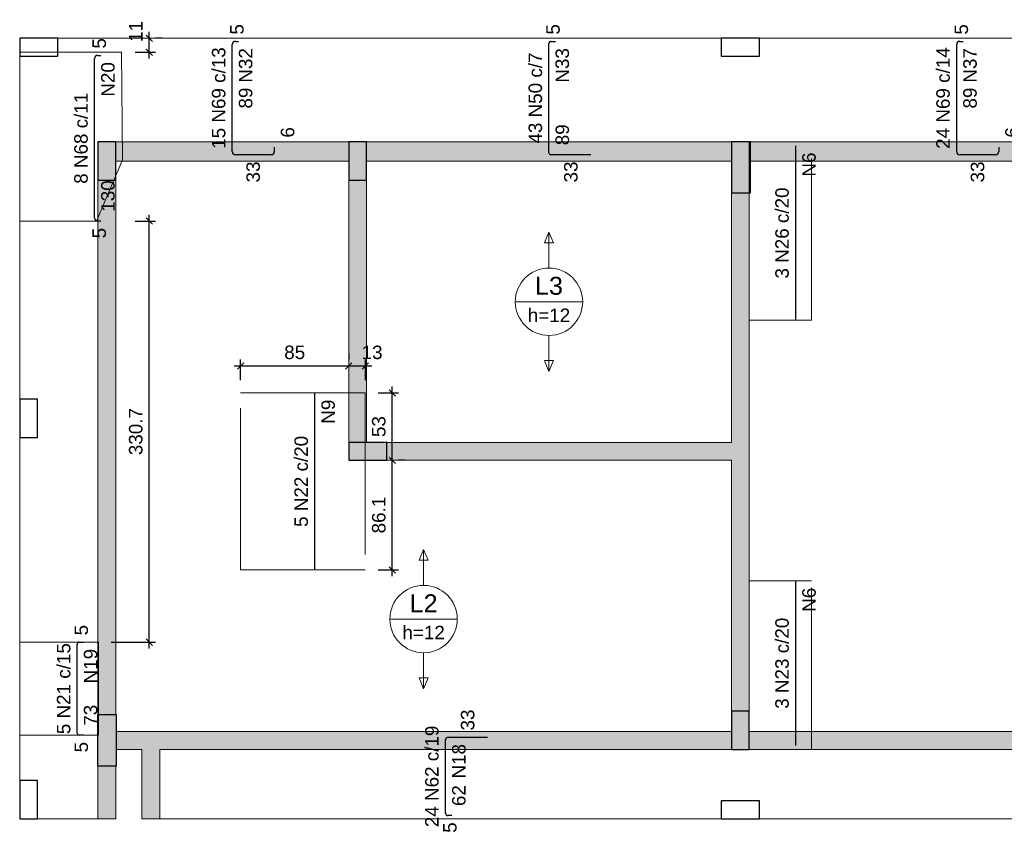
# Model space of a CAD drawing. Header units: millimetres. Extents: x 1852 to 2571, y -668 to -390.
# Tile 8 of 84: x 1896 to 1911, y -560 to -548. Entities that reach past the tile are written whole.
import ezdxf

# ---------------------------------------------------------------- set-up
doc = ezdxf.new("R2010")
doc.units = ezdxf.units.MM
doc.linetypes.add('DASHDOT', pattern=[25.4, 12.7, -6.35, 0, -6.35])
for name, color, linetype, lineweight in [('Descrição da armadura', 7, 'Continuous', 5), ('DT-Armadura negativa', 4, 'Continuous', 30), ('DT-Cotas', 9, 'Continuous', 5), ('DT-Hachura pilar em laje', 252, 'Continuous', 5), ('DT-Hachura viga em laje', 254, 'Continuous', 5), ('DT-Pontilhado', 9, 'DASHDOT', 5), ('DT-Textos', 7, 'Continuous', 5), ('FO-Pilares', 4, 'Continuous', 30), ('FO-Vigas', 1, 'Continuous', 20), ('Textos armaduras', 7, 'Continuous', 5)]:
    doc.layers.add(name, color=color, linetype=linetype, lineweight=lineweight)
doc.styles.add('ARIAL', font='arial.ttf')
doc.styles.get("Standard").update_dxf_attribs({"font": 'arial.ttf'})
doc.dimstyles.new('UM_50.000000', dxfattribs={"dimtxt": 0.18, "dimasz": 0.1, "dimexe": 0.1, "dimexo": 0.2, "dimgap": 0, "dimtad": 1, "dimtih": 1, "dimtoh": 1, "dimdec": 1, "dimlfac": 50, "dimzin": 0, "dimdsep": 46, "dimtxsty": 'Standard', "dimcen": 0.09, "dimdle": 0.1, "dimadec": 1, "dimazin": 2, "dimtfac": 1, "dimtdec": 4, "dimtofl": 0, "dimtmove": 0, "dimatfit": 3, "dimfxl": 1, "dimtolj": 1, "dimarcsym": 0})

# ---------------------------------------------------------------- blocks, each defined once
blk = doc.blocks.new('_Oblique')
at = {"color": 0, "linetype": 'ByBlock', "lineweight": -2}
blk.add_line((-0.5, -0.5), (0.5, 0.5), dxfattribs=at)
blk = doc.blocks.new('*D547')
at = {"layer": 'DT-Cotas', "color": 0, "lineweight": -2, "transparency": 16777216}
for p, q in [((1897.59, -557.408), (1897.59, -550.593)), ((1897.366, -550.693), (1897.69, -550.693)), ((1896.993, -557.308), (1897.69, -557.308))]:
    blk.add_line(p, q, dxfattribs=at)
at = {"layer": 'DT-Cotas', "color": 0, "lineweight": -2, "transparency": 16777216, "xscale": 0.1, "yscale": 0.1, "zscale": 0.1}
for p, rotation in [((1897.59, -550.693), 90), ((1897.59, -557.308), 270)]:
    blk.add_blockref('_Oblique', p, dxfattribs=dict(at, rotation=rotation))
at = {"layer": 'DT-Cotas', "color": 7, "transparency": 16777216, "insert": (1897.378, -554), "char_height": 0.2118, "attachment_point": 5, "rotation": 90, "style": 'ARIAL'}
blk.add_mtext('\\A1;330.7', dxfattribs=at)
blk = doc.blocks.new('*D548')
at = {"layer": 'DT-Cotas', "color": 0, "lineweight": -2, "transparency": 16777216}
for p, q in [((1897.59, -548.139), (1897.59, -547.719)), ((1897.79, -547.819), (1897.69, -547.819)), ((1897.366, -548.039), (1897.69, -548.039))]:
    blk.add_line(p, q, dxfattribs=at)
at = {"layer": 'DT-Cotas', "color": 0, "lineweight": -2, "transparency": 16777216, "xscale": 0.1, "yscale": 0.1, "zscale": 0.1}
for p, rotation in [((1897.59, -547.819), 90), ((1897.59, -548.039), 270)]:
    blk.add_blockref('_Oblique', p, dxfattribs=dict(at, rotation=rotation))
at = {"layer": 'DT-Cotas', "color": 7, "transparency": 16777216, "insert": (1897.378, -547.713), "char_height": 0.2118, "attachment_point": 5, "rotation": 90, "style": 'ARIAL'}
blk.add_mtext('\\A1;11', dxfattribs=at)
blk = doc.blocks.new('*D551')
at = {"layer": 'DT-Cotas', "color": 0, "lineweight": -2, "transparency": 16777216}
for p, q in [((1901.408, -556.272), (1901.408, -554.351)), ((1901.608, -554.451), (1901.508, -554.451)), ((1901.185, -556.172), (1901.508, -556.172))]:
    blk.add_line(p, q, dxfattribs=at)
at = {"layer": 'DT-Cotas', "color": 0, "lineweight": -2, "transparency": 16777216, "xscale": 0.1, "yscale": 0.1, "zscale": 0.1}
for p, rotation in [((1901.408, -554.451), 90), ((1901.408, -556.172), 270)]:
    blk.add_blockref('_Oblique', p, dxfattribs=dict(at, rotation=rotation))
at = {"layer": 'DT-Cotas', "color": 7, "transparency": 16777216, "insert": (1901.197, -555.311), "char_height": 0.2118, "attachment_point": 5, "rotation": 90, "style": 'ARIAL'}
blk.add_mtext('\\A1;86.1', dxfattribs=at)
blk = doc.blocks.new('*D552')
at = {"layer": 'DT-Cotas', "color": 0, "lineweight": -2, "transparency": 16777216}
for p, q in [((1901.408, -554.551), (1901.408, -553.292)), ((1901.185, -553.392), (1901.508, -553.392)), ((1901.608, -554.451), (1901.508, -554.451))]:
    blk.add_line(p, q, dxfattribs=at)
at = {"layer": 'DT-Cotas', "color": 0, "lineweight": -2, "transparency": 16777216, "xscale": 0.1, "yscale": 0.1, "zscale": 0.1}
for p, rotation in [((1901.408, -553.392), 90), ((1901.408, -554.451), 270)]:
    blk.add_blockref('_Oblique', p, dxfattribs=dict(at, rotation=rotation))
at = {"layer": 'DT-Cotas', "color": 7, "transparency": 16777216, "insert": (1901.197, -553.921), "char_height": 0.2118, "attachment_point": 5, "rotation": 90, "style": 'ARIAL'}
blk.add_mtext('\\A1;53', dxfattribs=at)
blk = doc.blocks.new('*D553')
at = {"layer": 'DT-Cotas', "color": 0, "lineweight": -2, "transparency": 16777216}
for p, q in [((1900.725, -552.768), (1900.725, -552.868)), ((1898.925, -552.968), (1900.825, -552.968)), ((1899.025, -553.192), (1899.025, -552.868))]:
    blk.add_line(p, q, dxfattribs=at)
at = {"layer": 'DT-Cotas', "color": 0, "lineweight": -2, "transparency": 16777216, "xscale": 0.1, "yscale": 0.1, "zscale": 0.1, "rotation": 180}
blk.add_blockref('_Oblique', (1899.025, -552.968), dxfattribs=at)
at = {"layer": 'DT-Cotas', "color": 0, "lineweight": -2, "transparency": 16777216, "xscale": 0.1, "yscale": 0.1, "zscale": 0.1}
blk.add_blockref('_Oblique', (1900.725, -552.968), dxfattribs=at)
at = {"layer": 'DT-Cotas', "color": 7, "transparency": 16777216, "insert": (1899.875, -552.756), "char_height": 0.2118, "attachment_point": 5, "rotation": 0.0057, "style": 'ARIAL'}
blk.add_mtext('\\A1;85', dxfattribs=at)
blk = doc.blocks.new('*D554')
at = {"layer": 'DT-Cotas', "color": 0, "lineweight": -2, "transparency": 16777216}
for p, q in [((1900.725, -552.768), (1900.725, -552.868)), ((1900.625, -552.968), (1901.085, -552.968)), ((1900.985, -553.192), (1900.985, -552.868))]:
    blk.add_line(p, q, dxfattribs=at)
at = {"layer": 'DT-Cotas', "color": 0, "lineweight": -2, "transparency": 16777216, "xscale": 0.1, "yscale": 0.1, "zscale": 0.1, "rotation": 180}
blk.add_blockref('_Oblique', (1900.725, -552.968), dxfattribs=at)
at = {"layer": 'DT-Cotas', "color": 0, "lineweight": -2, "transparency": 16777216, "xscale": 0.1, "yscale": 0.1, "zscale": 0.1}
blk.add_blockref('_Oblique', (1900.985, -552.968), dxfattribs=at)
at = {"layer": 'DT-Cotas', "color": 7, "transparency": 16777216, "insert": (1901.091, -552.756), "char_height": 0.2118, "attachment_point": 5, "rotation": 0.0057, "style": 'ARIAL'}
blk.add_mtext('\\A1;13', dxfattribs=at)

msp = doc.modelspace()

# ---------------------------------------------------------------- hatches: boundary and pattern name
at = {"layer": 'DT-Hachura pilar em laje', "linetype": 'Continuous'}
for points in [[(1896.7839, -550.0493), (1896.9239, -550.0493), (1897.0639, -550.0493), (1897.0639, -549.7493), (1897.0639, -549.4493), (1896.9239, -549.4493), (1896.7839, -549.4493), (1896.7839, -549.7493)], [(1901.0049, -549.4495), (1900.8649, -549.4495), (1900.7249, -549.4495), (1900.7249, -549.7495), (1900.7249, -550.0495), (1900.8649, -550.0495), (1901.0049, -550.0495), (1901.0049, -549.7495)], [(1906.7369, -550.2495), (1906.8869, -550.2495), (1907.0369, -550.2495), (1907.0369, -549.8495), (1907.0369, -549.4495), (1906.8869, -549.4495), (1906.7369, -549.4495), (1906.7369, -549.8495)], [(1900.7249, -554.1707), (1900.7249, -554.3107), (1900.7249, -554.4507), (1901.0249, -554.4507), (1901.3249, -554.4507), (1901.3249, -554.3107), (1901.3249, -554.1707), (1901.0249, -554.1707)], [(1907.0173, -558.3917), (1906.8773, -558.3917), (1906.7373, -558.3917), (1906.7373, -558.6917), (1906.7373, -558.9917), (1906.8773, -558.9917), (1907.0173, -558.9917), (1907.0173, -558.6917)], [(1897.0739, -558.4517), (1896.9239, -558.4517), (1896.7739, -558.4517), (1896.7739, -558.8517), (1896.7739, -559.2517), (1896.9239, -559.2517), (1897.0739, -559.2517), (1897.0739, -558.8517)]]:
    msp.add_hatch(color=256, dxfattribs=at).paths.add_polyline_path(points)
at = {"layer": 'DT-Hachura viga em laje', "linetype": 'Continuous'}
for points in [[(1900.7249, -549.4495), (1900.7249, -549.4495), (1897.0639, -549.4495), (1897.0639, -549.7495), (1900.7249, -549.7495), (1900.7249, -549.4495)], [(1906.7369, -549.4495), (1906.7369, -549.4495), (1901.0049, -549.4495), (1901.0049, -549.7495), (1906.7369, -549.7495), (1906.7369, -549.4495)], [(1913.6789, -549.4495), (1913.6789, -549.4495), (1907.0369, -549.4495), (1907.0369, -549.7495), (1913.6789, -549.7495), (1913.6789, -549.4495)], [(1897.0639, -550.0493), (1897.0639, -550.0493), (1896.7839, -550.0493), (1896.7839, -558.4517), (1897.0639, -558.4517), (1897.0639, -550.0493)], [(1901.0049, -550.0495), (1901.0049, -550.0495), (1900.7249, -550.0495), (1900.7249, -554.1707), (1901.0049, -554.1707), (1901.0049, -550.0495)], [(1907.0169, -550.2495), (1907.0169, -550.2495), (1906.7369, -550.2495), (1906.7369, -554.1707), (1906.8769, -554.3107), (1907.0169, -554.3107), (1907.0169, -550.2495)], [(1906.8769, -554.3107), (1906.8769, -554.3107), (1906.7369, -554.1707), (1901.3249, -554.1707), (1901.3249, -554.4507), (1906.7369, -554.4507), (1906.8769, -554.3107)], [(1907.0169, -554.3107), (1907.0169, -554.3107), (1906.8769, -554.3107), (1906.7369, -554.4507), (1906.7369, -558.3917), (1907.0169, -558.3917), (1907.0169, -554.3107)], [(1897.6141, -558.8517), (1897.6141, -558.8517), (1897.6141, -558.7117), (1897.0739, -558.7117), (1897.0739, -558.9917), (1897.4741, -558.9917), (1897.6141, -558.8517)], [(1906.7373, -558.7117), (1906.7373, -558.7117), (1897.6141, -558.7117), (1897.6141, -558.8517), (1897.7541, -558.9917), (1906.7373, -558.9917), (1906.7373, -558.7117)], [(1916.2793, -558.7117), (1916.2793, -558.7117), (1907.0173, -558.7117), (1907.0173, -558.9917), (1916.2793, -558.9917), (1916.2793, -558.7117)], [(1897.7541, -558.9917), (1897.7541, -558.9917), (1897.6141, -558.8517), (1897.4741, -558.9917), (1897.4741, -560.0821), (1897.7541, -560.0821), (1897.7541, -558.9917)], [(1897.0639, -559.2517), (1897.0639, -559.2517), (1896.7839, -559.2517), (1896.7839, -560.0821), (1897.0639, -560.0821), (1897.0639, -559.2517)]]:
    msp.add_hatch(color=256, dxfattribs=at).paths.add_polyline_path(points)

# ---------------------------------------------------------------- linework, layer by layer
at = {"layer": 'DT-Armadura negativa'}
for p, q in [((1898.9444, -547.8689), (1898.9944, -547.8689)), ((1903.9024, -547.8689), (1903.9709, -547.8689)), ((1910.3278, -547.8689), (1910.3778, -547.8689)), ((1898.8944, -549.5995), (1898.8944, -547.9189)), ((1903.8709, -549.618), (1903.8709, -547.9004)), ((1910.2778, -549.5995), (1910.2778, -547.9189)), ((1896.731, -550.6434), (1896.731, -548.1389)), ((1896.781, -548.0889), (1896.831, -548.0889)), ((1899.5544, -549.5295), (1899.5544, -549.5995)), ((1907.7478, -552.2495), (1907.7478, -549.5095)), ((1910.9378, -549.5295), (1910.9378, -549.5995)), ((1899.5044, -549.6495), (1898.9444, -549.6495)), ((1904.5309, -549.6495), (1903.9024, -549.6495)), ((1910.8878, -549.6495), (1910.3278, -549.6495)), ((1896.831, -550.6934), (1896.781, -550.6934)), ((1900.1911, -556.1717), (1900.1911, -553.3917)), ((1907.7478, -558.9317), (1907.7478, -556.3467)), ((1896.4887, -557.3077), (1896.5587, -557.3077)), ((1896.4587, -558.7387), (1896.4587, -557.3377)), ((1896.5587, -558.7687), (1896.4887, -558.7687)), ((1902.2455, -559.9921), (1902.2455, -558.8417)), ((1902.2855, -558.8017), (1902.9055, -558.8017)), ((1902.3455, -560.0321), (1902.2855, -560.0321))]:
    msp.add_line(p, q, dxfattribs=at)
for centre, radius, start, end in [((1898.9444, -547.9189), 0.05, 90, 180), ((1903.9024, -547.9004), 0.0315, 90, 180), ((1910.3278, -547.9189), 0.05, 90, 180), ((1896.781, -548.1389), 0.05, 90, 180), ((1898.9444, -549.5995), 0.05, 180, 270), ((1899.5044, -549.5995), 0.05, 270, 0), ((1903.9024, -549.618), 0.0315, 180, 270), ((1910.3278, -549.5995), 0.05, 180, 270), ((1910.8878, -549.5995), 0.05, 270, 0), ((1896.781, -550.6434), 0.05, 180, 270), ((1896.4887, -557.3377), 0.03, 90, 180), ((1896.4887, -558.7387), 0.03, 180, 270), ((1902.2855, -558.8417), 0.04, 90, 180), ((1902.2855, -559.9921), 0.04, 180, 270)]:
    msp.add_arc(centre, radius, start, end, dxfattribs=at)
at = {"layer": 'DT-Pontilhado', "ltscale": 0.2}
for points in [[(1897.1665, -549.7276), (1896.7609, -550.6933), (1895.9559, -550.6933), (1895.5535, -550.6933), (1895.5535, -548.0389), (1895.9559, -548.0389), (1896.7609, -548.0389), (1897.1535, -548.0389), (1897.1665, -549.7276)], [(1907.0177, -552.2495), (1907.9977, -552.2495), (1907.9977, -549.4495), (1907.0177, -549.4495), (1907.0177, -552.2495)], [(1900.9849, -556.1717), (1900.4939, -556.1717), (1899.5139, -556.1717), (1899.0249, -556.1717), (1899.0249, -553.3917), (1899.5139, -553.3917), (1900.4939, -553.3917), (1900.9849, -553.3917), (1900.9849, -556.1717)], [(1907.0177, -558.9917), (1907.9977, -558.9917), (1907.9977, -556.3467), (1907.0177, -556.3467), (1907.0177, -558.9917)], [(1896.7935, -558.7687), (1896.7609, -558.7687), (1895.9559, -558.7687), (1895.5535, -558.7687), (1895.5535, -557.3077), (1895.9559, -557.3077), (1896.7609, -557.3077), (1896.7935, -557.3077), (1896.7935, -558.7687)]]:
    msp.add_lwpolyline(points, close=True, dxfattribs=at)
at = {"layer": 'DT-Textos'}
for p, q in [((1903.8709, -550.8658), (1903.8003, -551.0352)), ((1903.9415, -551.0352), (1903.8709, -550.8658)), ((1903.8003, -551.0352), (1903.9415, -551.0352)), ((1903.3414, -551.9601), (1904.4004, -551.9601)), ((1903.9415, -552.885), (1903.8003, -552.885)), ((1903.8003, -552.885), (1903.8709, -553.0544)), ((1903.8709, -553.0544), (1903.9415, -552.885)), ((1901.9006, -555.8502), (1901.83, -556.0196)), ((1901.9712, -556.0196), (1901.9006, -555.8502)), ((1901.83, -556.0196), (1901.9712, -556.0196)), ((1901.3711, -556.9445), (1902.4301, -556.9445)), ((1901.9712, -557.8694), (1901.83, -557.8694)), ((1901.83, -557.8694), (1901.9006, -558.0388)), ((1901.9006, -558.0388), (1901.9712, -557.8694))]:
    msp.add_line(p, q, dxfattribs=at)
for points in [[(1903.8709, -551.4306), (1903.8709, -550.8658)], [(1903.8709, -552.4896), (1903.8709, -553.0544)], [(1901.9006, -556.415), (1901.9006, -555.8502)], [(1901.9006, -557.474), (1901.9006, -558.0388)]]:
    msp.add_lwpolyline(points, dxfattribs=at)
for centre in [(1903.8709, -551.9601), (1901.9006, -556.9445)]:
    msp.add_circle(centre, 0.5295, dxfattribs=at)
at = {"layer": 'FO-Pilares'}
for points in [[(1895.5535, -547.8189), (1895.5535, -547.9589), (1895.5535, -548.0989), (1895.8535, -548.0989), (1896.1535, -548.0989), (1896.1535, -547.9589), (1896.1535, -547.8189), (1895.8535, -547.8189), (1895.5535, -547.8189)], [(1906.5769, -547.8189), (1906.5769, -547.9589), (1906.5769, -548.0989), (1906.8769, -548.0989), (1907.1769, -548.0989), (1907.1769, -547.9589), (1907.1769, -547.8189), (1906.8769, -547.8189), (1906.5769, -547.8189)], [(1896.7839, -550.0493), (1896.9239, -550.0493), (1897.0639, -550.0493), (1897.0639, -549.7493), (1897.0639, -549.4493), (1896.9239, -549.4493), (1896.7839, -549.4493), (1896.7839, -549.7493), (1896.7839, -550.0493)], [(1901.0049, -549.4495), (1900.8649, -549.4495), (1900.7249, -549.4495), (1900.7249, -549.7495), (1900.7249, -550.0495), (1900.8649, -550.0495), (1901.0049, -550.0495), (1901.0049, -549.7495), (1901.0049, -549.4495)], [(1906.7369, -550.2495), (1906.8869, -550.2495), (1907.0369, -550.2495), (1907.0369, -549.8495), (1907.0369, -549.4495), (1906.8869, -549.4495), (1906.7369, -549.4495), (1906.7369, -549.8495), (1906.7369, -550.2495)], [(1895.5535, -554.0905), (1895.6935, -554.0905), (1895.8335, -554.0905), (1895.8335, -553.7905), (1895.8335, -553.4905), (1895.6935, -553.4905), (1895.5535, -553.4905), (1895.5535, -553.7905), (1895.5535, -554.0905)], [(1900.7249, -554.1707), (1900.7249, -554.3107), (1900.7249, -554.4507), (1901.0249, -554.4507), (1901.3249, -554.4507), (1901.3249, -554.3107), (1901.3249, -554.1707), (1901.0249, -554.1707), (1900.7249, -554.1707)], [(1907.0173, -558.3917), (1906.8773, -558.3917), (1906.7373, -558.3917), (1906.7373, -558.6917), (1906.7373, -558.9917), (1906.8773, -558.9917), (1907.0173, -558.9917), (1907.0173, -558.6917), (1907.0173, -558.3917)], [(1897.0739, -558.4517), (1896.9239, -558.4517), (1896.7739, -558.4517), (1896.7739, -558.8517), (1896.7739, -559.2517), (1896.9239, -559.2517), (1897.0739, -559.2517), (1897.0739, -558.8517), (1897.0739, -558.4517)], [(1895.5535, -560.0821), (1895.6935, -560.0821), (1895.8335, -560.0821), (1895.8335, -559.7821), (1895.8335, -559.4821), (1895.6935, -559.4821), (1895.5535, -559.4821), (1895.5535, -559.7821), (1895.5535, -560.0821)], [(1906.5769, -559.8021), (1906.5769, -559.9421), (1906.5769, -560.0821), (1906.8769, -560.0821), (1907.1769, -560.0821), (1907.1769, -559.9421), (1907.1769, -559.8021), (1906.8769, -559.8021), (1906.5769, -559.8021)]]:
    msp.add_lwpolyline(points, close=True, dxfattribs=at)
at = {"layer": 'FO-Vigas'}
for p, q in [((1896.1535, -547.8189), (1906.5769, -547.8189)), ((1907.1769, -547.8189), (1915.9595, -547.8189)), ((1895.5535, -553.4905), (1895.5535, -548.0989)), ((1897.0639, -549.4495), (1900.7249, -549.4495)), ((1901.0049, -549.4495), (1906.7369, -549.4495)), ((1907.0369, -549.4495), (1913.6787, -549.4495)), ((1897.0639, -549.7495), (1900.7249, -549.7495)), ((1901.0049, -549.7495), (1906.7369, -549.7495)), ((1907.0369, -549.7495), (1913.6787, -549.7495)), ((1896.7839, -558.4517), (1896.7839, -550.0493)), ((1897.0639, -558.4517), (1897.0639, -550.0493)), ((1900.7249, -554.1707), (1900.7249, -550.0495)), ((1901.0049, -554.1707), (1901.0049, -550.0495)), ((1906.7369, -554.1707), (1906.7369, -550.2495)), ((1907.0169, -554.3107), (1907.0169, -550.2495)), ((1895.5535, -559.4821), (1895.5535, -554.0905)), ((1901.3249, -554.1707), (1906.7369, -554.1707)), ((1907.0169, -558.3917), (1907.0169, -554.3107)), ((1901.3249, -554.4507), (1906.7369, -554.4507)), ((1906.7369, -558.3917), (1906.7369, -554.4507)), ((1897.0739, -558.7117), (1897.6141, -558.7117)), ((1897.6141, -558.7117), (1906.7373, -558.7117)), ((1907.0173, -558.7117), (1916.2795, -558.7117)), ((1897.0739, -558.9917), (1897.4741, -558.9917)), ((1897.4741, -560.0821), (1897.4741, -558.9917)), ((1897.7541, -558.9917), (1906.7373, -558.9917)), ((1897.7541, -560.0821), (1897.7541, -558.9917)), ((1907.0173, -558.9917), (1916.2795, -558.9917)), ((1896.7839, -560.0821), (1896.7839, -559.2517)), ((1897.0639, -560.0821), (1897.0639, -559.2517)), ((1895.8335, -560.0821), (1896.7839, -560.0821)), ((1896.7839, -560.0821), (1897.0639, -560.0821)), ((1897.4741, -560.0821), (1897.7541, -560.0821)), ((1897.7541, -560.0821), (1906.5769, -560.0821)), ((1907.1769, -560.0821), (1916.1195, -560.0821))]:
    msp.add_line(p, q, dxfattribs=at)

# ---------------------------------------------------------------- texts
at = {"layer": 'Descrição da armadura', "linetype": 'Continuous', "char_height": 0.2118, "rotation": 90, "line_spacing_factor": 0.798, "style": 'ARIAL'}
for s, insert, width, attachment_point in [('15 N69 c/13', (1898.7885, -548.7592), 3.199294, 8), ('N32', (1899.2121, -547.9748), 1.088351, 9), ('N33', (1904.1886, -547.9748), 1.088351, 9), ('24 N69 c/14', (1910.1719, -548.7592), 3.199294, 8), ('N37', (1910.5955, -547.9748), 1.088351, 9), ('43 N50 c/7', (1903.765, -548.7592), 2.869342, 8), ('N20', (1897.0487, -548.1948), 1.088351, 9), ('8 N68 c/11', (1896.6251, -549.3911), 2.869342, 8), ('N6', (1908.0655, -549.6154), 0.758398, 9), ('3 N26 c/20', (1907.6419, -550.8795), 2.869342, 8), ('N9', (1900.5088, -553.4976), 0.758398, 9), ('5 N22 c/20', (1900.0852, -554.7817), 2.869342, 8), ('N6', (1908.0655, -556.4526), 0.758398, 9), ('3 N23 c/20', (1907.6419, -557.6392), 2.869342, 8), ('5 N21 c/15', (1896.3528, -558.0382), 2.869342, 8), ('N19', (1896.7764, -557.4136), 1.088351, 9), ('24 N62 c/19', (1902.1396, -559.4169), 3.199294, 8), ('N18', (1902.5632, -558.9076), 1.088351, 9)]:
    msp.add_mtext(s, dxfattribs=dict(at, insert=insert, width=width, attachment_point=attachment_point))
at = {"layer": 'DT-Textos', "attachment_point": 8, "line_spacing_factor": 0.798, "style": 'ARIAL'}
for s, insert, char_height in [('L3', (1903.8709, -551.8542), 0.2824), ('h=12', (1903.8709, -552.2778), 0.2118), ('L2', (1901.9006, -556.8386), 0.2824), ('h=12', (1901.9006, -557.2622), 0.2118)]:
    msp.add_mtext(s, dxfattribs=dict(at, insert=insert, char_height=char_height))
at = {"layer": 'Textos armaduras', "linetype": 'Continuous', "char_height": 0.2118, "attachment_point": 7, "rotation": 90, "line_spacing_factor": 0.798, "style": 'ARIAL'}
for s, insert, width in [('5', (1899.0753, -547.763), 0.329953), ('5', (1904.0425, -547.763), 0.329953), ('5', (1910.4587, -547.763), 0.329953), ('5', (1896.9119, -547.983), 0.329953), ('89', (1899.2121, -548.9242), 0.659905), ('89', (1910.5955, -548.9242), 0.659905), ('6', (1899.8721, -549.3812), 0.329953), ('89', (1904.1886, -549.5012), 0.659905), ('6', (1911.2555, -549.3812), 0.329953), ('33', (1899.3303, -550.0853), 0.659905), ('33', (1904.3225, -550.0853), 0.659905), ('33', (1910.7137, -550.0853), 0.659905), ('130', (1897.0487, -550.5451), 0.989858), ('5', (1896.9119, -550.9642), 0.329953), ('5', (1896.6296, -557.2018), 0.329953), ('73', (1896.7764, -558.6204), 0.659905), ('33', (1902.7014, -558.6958), 0.659905), ('5', (1896.6296, -559.0396), 0.329953), ('62', (1902.5632, -559.8838), 0.659905), ('5', (1902.4214, -560.303), 0.329953)]:
    msp.add_mtext(s, dxfattribs=dict(at, insert=insert, width=width))

# ---------------------------------------------------------------- dimensions: what is measured, and where the dimension line sits
at = {"layer": 'DT-Cotas'}
for base, p1, p2, picture, middle in [((1897.5901, -547.8189), (1897.1665, -548.0389), (1897.5901, -547.8189), '*D548', (1897.3783, -547.713)), ((1897.5901, -550.6933), (1896.7935, -557.3077), (1897.1665, -550.6933), '*D547', (1897.3783, -554.0005)), ((1901.4084502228, -553.3916911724), (1901.4084502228, -554.4506911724), (1900.9848502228, -553.3916911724), '*D552', (1901.1966502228, -553.9211911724)), ((1901.4084502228, -554.4506911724), (1900.9848502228, -556.1716911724), (1901.4084502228, -554.4506911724), '*D551', (1901.1966502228, -555.3111911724))]:
    dim = msp.add_linear_dim(base=base, p1=p1, p2=p2, angle=90, dimstyle='UM_50.000000', override={"dimtxt": 0.2118, "dimasz": 0.1, "dimexe": 0.1, "dimexo": 0.2, "dimtad": 1, "dimtih": 0, "dimtoh": 0, "dimdec": 1, "dimlfac": 50, "dimzin": 8, "dimtxsty": 'ARIAL', "dimblk": 'Oblique', "dimblk1": 'Oblique', "dimblk2": 'Oblique', "dimsah": 1, "dimdle": 0.1, "dimse1": 0, "dimse2": 0, "dimclrt": 7, "dimadec": 1, "dimazin": 3, "dimtmove": 2, "dimldrblk": 'Oblique'}, dxfattribs=at)
    dim.commit()
    dim.dimension.update_dxf_attribs({"geometry": picture, "text_midpoint": middle, "dimtype": 160, "text_rotation": 90})
for base, p1, p2, picture, middle in [((1900.7249, -552.9681), (1899.0249, -553.3917), (1900.7249, -552.9681), '*D553', (1899.8749, -552.7563)), ((1900.9849, -552.9681), (1900.7249, -552.9681), (1900.9849, -553.3917), '*D554', (1901.0908, -552.7563))]:
    dim = msp.add_linear_dim(base=base, p1=p1, p2=p2, dimstyle='UM_50.000000', override={"dimtxt": 0.2118, "dimasz": 0.1, "dimexe": 0.1, "dimexo": 0.2, "dimtad": 1, "dimtih": 0, "dimtoh": 0, "dimdec": 1, "dimlfac": 50, "dimzin": 8, "dimtxsty": 'ARIAL', "dimblk": 'Oblique', "dimblk1": 'Oblique', "dimblk2": 'Oblique', "dimsah": 1, "dimdle": 0.1, "dimse1": 0, "dimse2": 0, "dimclrt": 7, "dimadec": 1, "dimazin": 3, "dimtmove": 2, "dimldrblk": 'Oblique'}, dxfattribs=at)
    dim.commit()
    dim.dimension.update_dxf_attribs({"geometry": picture, "text_midpoint": middle, "dimtype": 160, "text_rotation": 0.00573})

doc.saveas('drawing.dxf')
